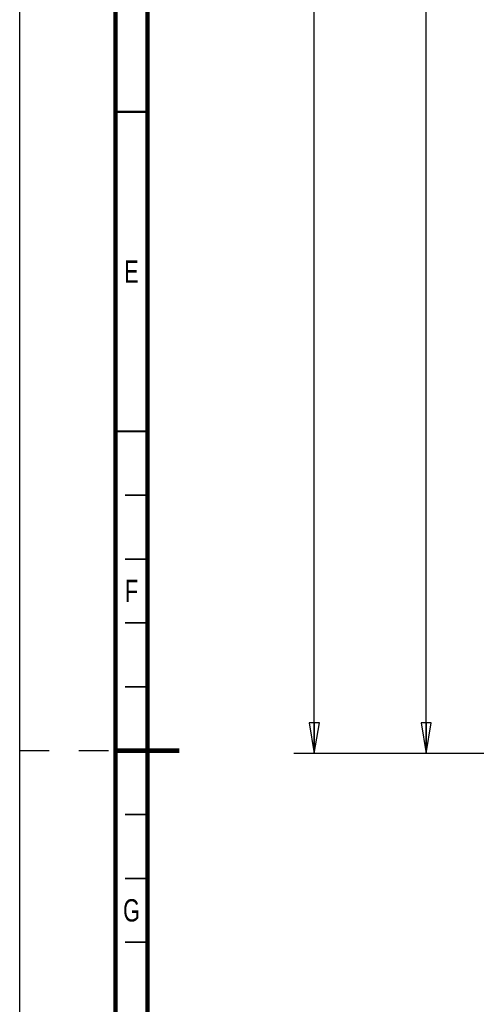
# Paper-space layout 'SUBMITTAL_E1H_1_1' of a CAD drawing. Header units: millimetres. Extents: x 0 to 841, y 0 to 594.
# Tile 16 of 69: x 0 to 71, y 257 to 411. Entities that reach past the tile are written whole.
import ezdxf

# ---------------------------------------------------------------- set-up
doc = ezdxf.new("R2010")
doc.units = ezdxf.units.MM
doc.header["$LTSCALE"] = 46.255
doc.linetypes.add('DASHED', pattern=[0.2, 0.1, -0.1])
doc.layers.get('0').update_dxf_attribs({"linetype": 'CONTINUOUS'})
doc.styles.get("Standard").update_dxf_attribs({"font": 'txt', "width": 0.725})
doc.dimstyles.new('DIMSTYLE_1', dxfattribs={"dimtxt": 3.5, "dimasz": 4.8, "dimexe": 3.2, "dimexo": 1.6, "dimgap": 1.75, "dimtad": 0, "dimtih": 1, "dimtoh": 1, "dimdec": 1, "dimzin": 0, "dimdsep": 46, "dimtxsty": 'STANDARD', "dimblk": 'CLOSED', "dimblk1": 'CLOSED', "dimblk2": 'CLOSED', "dimcen": 0.09, "dimadec": 0, "dimazin": 0, "dimtp": 0.4, "dimtm": 0.4, "dimtfac": 1, "dimtdec": 1, "dimtofl": 0, "dimtmove": 0, "dimatfit": 3, "dimldrblk": 'CLOSED', "dimfxl": 1, "dimtolj": 1, "dimtzin": 0, "dimarcsym": 0})

# ---------------------------------------------------------------- blocks, each defined once
blk = doc.blocks.new('_CLOSED')
at = {"color": 0, "linetype": 'BYBLOCK'}
for p, q in [((0, 0), (-1, 0.167)), ((-1, 0.167), (-1, -0.167)), ((-1, -0.167), (0, 0)), ((-1, 0), (0, 0))]:
    blk.add_line(p, q, dxfattribs=at)
blk = doc.blocks.new('*D4')
at = {"color": 2, "linetype": 'CONTINUOUS'}
for p, q in [((53.73, 551.87), (42.91, 551.87)), ((46.11, 551.87), (46.11, 427.71)), ((134.41, 551.87), (53.73, 551.87)), ((46.11, 296.54), (46.11, 415.46)), ((53.73, 296.54), (42.91, 296.54)), ((127.83, 296.54), (53.73, 296.54))]:
    blk.add_line(p, q, dxfattribs=at)
at = {"color": 2, "linetype": 'CONTINUOUS', "xscale": 4.8, "yscale": 4.8, "zscale": 4.8}
for p, rotation in [((46.11, 551.87), 90), ((46.11, 296.54), 270)]:
    blk.add_blockref('_CLOSED', p, dxfattribs=dict(at, rotation=rotation))
at = {"color": 2, "linetype": 'CONTINUOUS', "insert": (46.11, 425.96), "char_height": 3.5, "width": 15.225, "attachment_point": 2, "line_spacing_factor": 0.9}
blk.add_mtext('2043\\P[80.4]', dxfattribs=at)
blk = doc.blocks.new('*D5')
at = {"color": 2, "linetype": 'CONTINUOUS'}
for p, q in [((68.69, 546.79), (60.41, 546.79)), ((63.61, 546.79), (63.61, 425.17)), ((128.68, 546.79), (68.69, 546.79)), ((63.61, 296.54), (63.61, 412.92)), ((68.69, 296.54), (60.41, 296.54)), ((127.83, 296.54), (68.69, 296.54))]:
    blk.add_line(p, q, dxfattribs=at)
at = {"color": 2, "linetype": 'CONTINUOUS', "xscale": 4.8, "yscale": 4.8, "zscale": 4.8}
for p, rotation in [((63.61, 546.79), 90), ((63.61, 296.54), 270)]:
    blk.add_blockref('_CLOSED', p, dxfattribs=dict(at, rotation=rotation))
at = {"color": 2, "linetype": 'CONTINUOUS', "insert": (63.61, 423.42), "char_height": 3.5, "width": 15.225, "attachment_point": 2, "line_spacing_factor": 0.9}
blk.add_mtext('2002\\P[78.8]', dxfattribs=at)

psp = doc.layouts.new('SUBMITTAL_E1H_1_1')

# ---------------------------------------------------------------- linework, layer by layer
at = {"color": 7, "linetype": 'CONTINUOUS'}
psp.add_line((0, 0), (0, 594), dxfattribs=at)
psp.add_line((0, 0), (0, 594), dxfattribs=at)
at = {"color": 7, "linetype": 'DASHED'}
psp.add_line((0, 297), (15, 297), dxfattribs=at)
at = {"color": 7, "linetype": 'CONTINUOUS'}
for points, const_width in [([(15, 589), (15, 5)], 0.7), ([(20, 10), (20, 584)], 0.7), ([(15, 397), (20, 397)], 0.35), ([(15, 347), (20, 347)], 0.35), ([(20, 337), (16.5, 337)], 0.25), ([(20, 327), (16.5, 327)], 0.25), ([(20, 317), (16.5, 317)], 0.25), ([(20, 307), (16.5, 307)], 0.25), ([(15, 297), (25, 297)], 0.7), ([(20, 287), (16.5, 287)], 0.25), ([(20, 277), (16.5, 277)], 0.25), ([(20, 267), (16.5, 267)], 0.25)]:
    psp.add_lwpolyline(points, dxfattribs=dict(at, const_width=const_width))

# ---------------------------------------------------------------- texts
at = {"color": 2, "linetype": 'CONTINUOUS', "char_height": 3.5, "width": 2.5375, "attachment_point": 2, "line_spacing_factor": 0.9}
for s, insert in [('E', (17.5, 373.75)), ('F', (17.5, 323.75)), ('G', (17.5, 273.75))]:
    psp.add_mtext(s, dxfattribs=dict(at, insert=insert))

# ---------------------------------------------------------------- dimensions: what is measured, and where the dimension line sits
at = {"color": 2, "linetype": 'CONTINUOUS'}
for base, p1, p2, angle, text, picture, middle in [((46.11, 296.54), (136.01, 551.87), (129.43, 296.54), 270, '2043\\P[80.4]', '*D4', (46.11, 421.58)), ((63.61, 546.79), (129.43, 296.54), (130.28, 546.79), 90, '2002\\P[78.8]', '*D5', (63.61, 419.04))]:
    dim = psp.add_linear_dim(base=base, p1=p1, p2=p2, angle=angle, text=text, dimstyle='DIMSTYLE_1', dxfattribs=at)
    dim.commit()
    dim.dimension.update_dxf_attribs({"geometry": picture, "text_midpoint": middle, "dimtype": 160})

doc.saveas('drawing.dxf')
